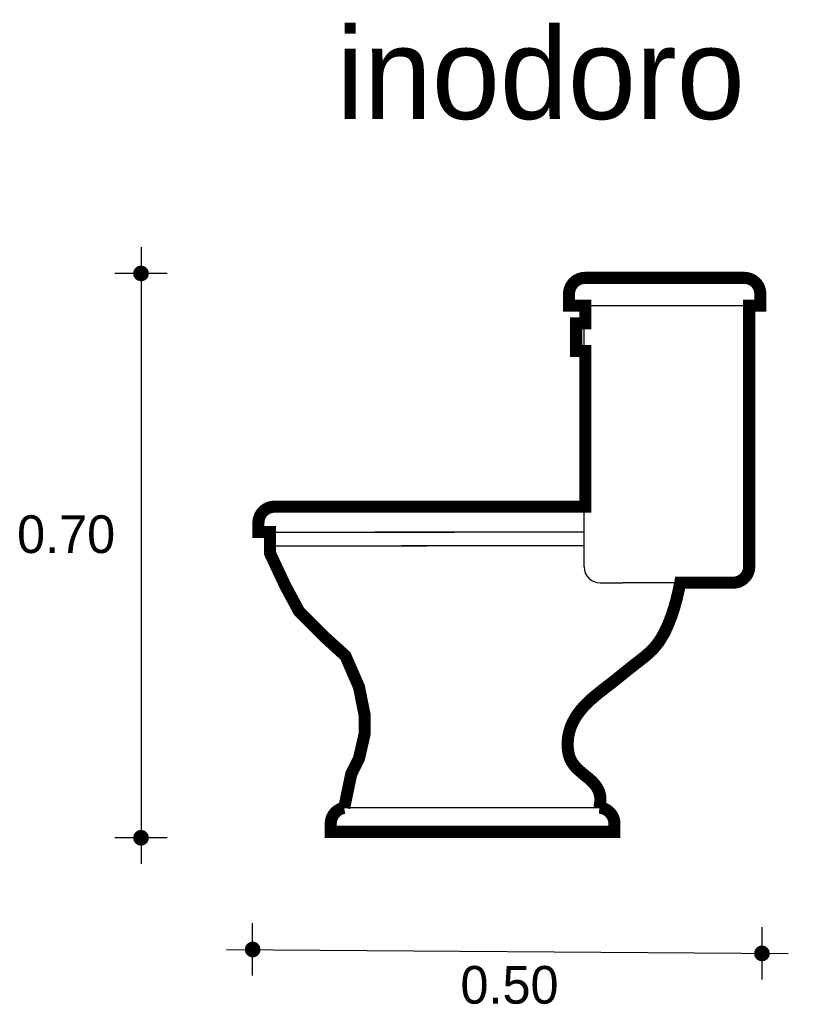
# Model space of a CAD drawing. Extents: x 12.73 to 13.69, y -3.86 to -2.64.
import ezdxf

# ---------------------------------------------------------------- set-up
doc = ezdxf.new("R2010")
doc.units = 0
doc.header["$MEASUREMENT"] = 0
doc.layers.get('0').update_dxf_attribs({"linetype": 'CONTINUOUS'})
for name, color, linetype in [('BORDE', 2, 'CONTINUOUS'), ('COTAS', 6, 'CONTINUOUS'), ('DIBUJO', 5, 'CONTINUOUS'), ('TEXTO', 4, 'CONTINUOUS')]:
    doc.layers.add(name, color=color, linetype=linetype)

# ---------------------------------------------------------------- blocks, each defined once
blk = doc.blocks.new('WCL')
at = {"layer": 'DIBUJO'}
for p, q in [((-0.2239, 0.6875), (-0.0267, 0.6875)), ((-0.2439, 0.6531), (-0.2439, 0.6675)), ((-0.0067, 0.6675), (-0.0067, 0.6531)), ((-0.0067, 0.6531), (-0.2439, 0.6531)), ((-0.2236, 0.3293), (-0.2236, 0.6531)), ((-0.0204, 0.3293), (-0.0204, 0.6531)), ((-0.6093, 0.4036), (-0.4253, 0.4036)), ((-0.2236, 0.4036), (-0.4423, 0.4036)), ((-0.6293, 0.3724), (-0.6293, 0.3836)), ((-0.6149, 0.3724), (-0.6293, 0.3724)), ((-0.6149, 0.3724), (-0.3845, 0.3724)), ((-0.2236, 0.3724), (-0.4831, 0.3724)), ((-0.6149, 0.3555), (-0.4181, 0.3555)), ((-0.2236, 0.3555), (-0.4495, 0.3555)), ((-0.2036, 0.3093), (-0.1756, 0.3093)), ((-0.0663, 0.3093), (-0.1756, 0.3093)), ((-0.0663, 0.3093), (-0.0404, 0.3093)), ((-0.2076, 0.0302), (-0.5227, 0.0302)), ((-0.5395, 0.0102), (-0.5395, 0.0002)), ((-0.1876, 0.0002), (-0.5395, 0.0002)), ((-0.1876, 0.0102), (-0.1876, 0.0002))]:
    blk.add_line(p, q, dxfattribs=at)
blk.add_lwpolyline([(-0.2351, 0.6312), (-0.2351, 0.5968), (-0.2265, 0.5968), (-0.2265, 0.6312)], close=True, dxfattribs=at)
for points in [[(-0.5227, 0.0302), (-0.5141, 0.0719), (-0.5045, 0.0911), (-0.4973, 0.1224), (-0.4973, 0.144), (-0.5045, 0.18), (-0.5213, 0.2185), (-0.5477, 0.2425), (-0.5789, 0.2738), (-0.5957, 0.305), (-0.6149, 0.3459), (-0.6149, 0.3724)], [(-0.1061, 0.3093), (-0.1084, 0.2981), (-0.1109, 0.2876), (-0.1136, 0.2778), (-0.1165, 0.2688), (-0.1196, 0.2606), (-0.1228, 0.2532), (-0.1261, 0.2465), (-0.1295, 0.2405), (-0.1329, 0.2353), (-0.1364, 0.2308), (-0.1399, 0.2268), (-0.1435, 0.2232), (-0.1472, 0.2199), (-0.1509, 0.2169), (-0.1547, 0.2139), (-0.1586, 0.2109), (-0.1626, 0.2078), (-0.1667, 0.2045), (-0.1708, 0.2013), (-0.1749, 0.1979), (-0.1791, 0.1945), (-0.1833, 0.1912), (-0.1875, 0.1878), (-0.1916, 0.1846), (-0.1957, 0.1814), (-0.1997, 0.1783), (-0.2037, 0.1752), (-0.2076, 0.1721), (-0.2114, 0.169), (-0.2151, 0.1658), (-0.2187, 0.1626), (-0.2222, 0.1592), (-0.2255, 0.1558), (-0.2287, 0.1521), (-0.2317, 0.1484), (-0.2344, 0.1445), (-0.2369, 0.1405), (-0.2392, 0.1364), (-0.2411, 0.1321), (-0.2427, 0.1277), (-0.244, 0.1231), (-0.2449, 0.1185), (-0.2454, 0.1139), (-0.2456, 0.1093), (-0.2455, 0.1049), (-0.2451, 0.1006), (-0.2443, 0.0965), (-0.2432, 0.0928), (-0.2418, 0.0893), (-0.2401, 0.0862), (-0.238, 0.0833), (-0.2357, 0.0805), (-0.2331, 0.0779), (-0.2301, 0.0752), (-0.2269, 0.0724), (-0.2234, 0.0696), (-0.2196, 0.0665), (-0.2158, 0.0631), (-0.2122, 0.0593), (-0.2091, 0.055), (-0.2066, 0.05), (-0.2052, 0.0443), (-0.205, 0.0377), (-0.2063, 0.0302)]]:
    blk.add_lwpolyline(points, dxfattribs=at)
for centre, start, end in [((-0.2239, 0.6675), 90, 180), ((-0.0267, 0.6675), 0, 90), ((-0.6093, 0.3836), 90, 180), ((-0.2036, 0.3293), 180, 270), ((-0.0404, 0.3293), 270, 0), ((-0.5195, 0.0102), 90, 180), ((-0.2076, 0.0102), 0, 90)]:
    blk.add_arc(centre, 0.02, start, end, dxfattribs=at)

msp = doc.modelspace()

# ---------------------------------------------------------------- linework, layer by layer
at = {"layer": 'BORDE', "const_width": 0.015}
msp.add_lwpolyline([(13.6301, -2.9583, -0.414214), (13.6501, -2.9783), (13.6501, -2.9927), (13.6363, -2.9927), (13.6363, -3.3165, -0.414214), (13.6163, -3.3365), (13.5904, -3.3365), (13.5507, -3.3365), (13.5484, -3.3477), (13.5459, -3.3582), (13.5431, -3.368), (13.5402, -3.377), (13.5371, -3.3852), (13.5339, -3.3927), (13.5306, -3.3994), (13.5272, -3.4053), (13.5238, -3.4105), (13.5203, -3.415), (13.5168, -3.4191), (13.5132, -3.4226), (13.5095, -3.4259), (13.5058, -3.429), (13.502, -3.432), (13.4981, -3.435), (13.4941, -3.4381), (13.4901, -3.4413), (13.4859, -3.4446), (13.4818, -3.4479), (13.4776, -3.4513), (13.4734, -3.4547), (13.4693, -3.458), (13.4651, -3.4613), (13.461, -3.4644), (13.457, -3.4676), (13.453, -3.4707), (13.4491, -3.4737), (13.4453, -3.4769), (13.4416, -3.48), (13.438, -3.4832), (13.4346, -3.4866), (13.4312, -3.4901), (13.428, -3.4937), (13.4251, -3.4974), (13.4223, -3.5013), (13.4198, -3.5053), (13.4176, -3.5095), (13.4156, -3.5137), (13.414, -3.5182), (13.4128, -3.5227), (13.4118, -3.5273), (13.4113, -3.5319), (13.4111, -3.5365), (13.4112, -3.541), (13.4117, -3.5453), (13.4124, -3.5493), (13.4135, -3.5531), (13.4149, -3.5565), (13.4167, -3.5596), (13.4187, -3.5625), (13.421, -3.5653), (13.4237, -3.568), (13.4266, -3.5706), (13.4298, -3.5734), (13.4334, -3.5763), (13.4371, -3.5793), (13.4409, -3.5827), (13.4445, -3.5865), (13.4477, -3.5909), (13.4501, -3.5958), (13.4515, -3.6015), (13.4517, -3.6081), (13.4504, -3.6156, -0.39562), (13.4691, -3.6356), (13.4691, -3.6456), (13.1172, -3.6456), (13.1172, -3.6356, -0.367046), (13.1339, -3.6158), (13.1426, -3.574), (13.1522, -3.5547), (13.1594, -3.5235), (13.1594, -3.5018), (13.1522, -3.4658), (13.1354, -3.4273), (13.109, -3.4033), (13.0778, -3.372), (13.061, -3.3408), (13.0418, -3.2999), (13.0418, -3.2735), (13.0275, -3.2735), (13.0275, -3.2622, -0.414214), (13.0475, -3.2422), (13.4331, -3.2422), (13.4331, -3.0491), (13.4217, -3.0491), (13.4217, -3.0146), (13.4331, -3.0146), (13.4331, -2.9927), (13.4128, -2.9927), (13.4128, -2.9783, -0.414214), (13.4328, -2.9583), (13.6301, -2.9583)], format="xyb", dxfattribs=at)
at = {"layer": 'COTAS'}
for p, q in [((12.8819, -2.9204), (12.8819, -3.6855)), ((12.9143, -2.9528), (12.8494, -2.9528)), ((12.9143, -3.653), (12.8494, -3.653)), ((13.0203, -3.824), (13.0203, -3.7591)), ((13.6522, -3.8289), (13.6522, -3.764)), ((12.9879, -3.7916), (13.6846, -3.7965))]:
    msp.add_line(p, q, dxfattribs=at)
at = {"layer": 'COTAS', "const_width": 0.00974}
for points in [[(12.877, -2.9528, 1), (12.8867, -2.9528, 1)], [(12.877, -3.653, 1), (12.8867, -3.653, 1)], [(13.0155, -3.7916, 1), (13.0252, -3.7916, 1)], [(13.6473, -3.7965, 1), (13.657, -3.7965, 1)]]:
    msp.add_lwpolyline(points, format="xyb", close=True, dxfattribs=at)

# ---------------------------------------------------------------- block references
msp.add_blockref('WCL', (13.655, -3.6461))

# ---------------------------------------------------------------- texts
at = {"layer": 'COTAS'}
for s, p in [('0.70', (12.7281, -3.2997)), ('0.50', (13.2781, -3.8588))]:
    msp.add_text(s, height=0.04675, dxfattribs=at).set_placement(p)
at = {"layer": 'TEXTO'}
msp.add_text('inodoro', height=0.11349, dxfattribs=at).set_placement((13.1245, -2.7612))

doc.saveas('drawing.dxf')
